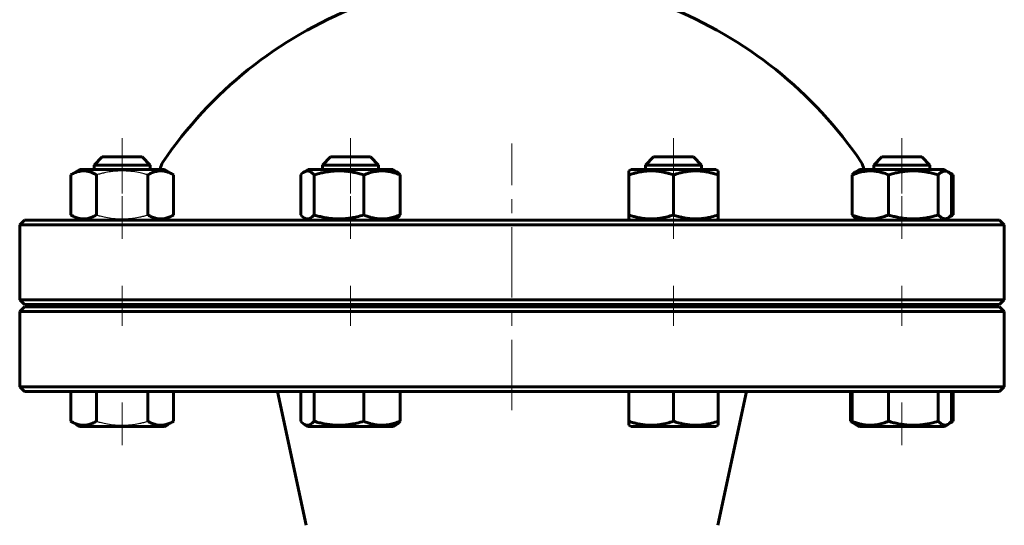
# Model space of a CAD drawing. Header units: millimetres. Extents: x 0 to 596, y -2 to 420.
# Tile 6 of 12: x 130 to 235, y 230 to 284. Entities that reach past the tile are written whole.
import ezdxf

# ---------------------------------------------------------------- set-up
doc = ezdxf.new("R2010")
doc.units = ezdxf.units.MM
for name, pattern in [('K5LT-1', [0]), ('K5LT_AXLED', [12, 7.5, -1.5, 1.5, -1.5]), ('K5LT_BASIC', [0])]:
    doc.linetypes.add(name, pattern=pattern)
doc.layers.add('Системный слой (1)', color=7, linetype='Continuous', true_color=0x6c6c6c)

# ---------------------------------------------------------------- blocks, each defined once
blk = doc.blocks.new('U0')
at = {"layer": 'Системный слой (1)', "color": 143, "linetype": 'K5LT_BASIC', "lineweight": 60, "true_color": 0x33acca}
for p, q in [((130.53, 253.32), (182.53, 253.32)), ((182.53, 253.32), (234.53, 253.32))]:
    blk.add_line(p, q, dxfattribs=at)
blk = doc.blocks.new('U4')
at = {"layer": 'Системный слой (1)', "color": 143, "linetype": 'K5LT_BASIC', "lineweight": 60, "true_color": 0x33acca}
for p, q in [((130.53, 244.07), (182.53, 244.07)), ((182.53, 244.07), (234.53, 244.07))]:
    blk.add_line(p, q, dxfattribs=at)
blk = doc.blocks.new('U13')
at = {"layer": 'Системный слой (1)', "color": 143, "linetype": 'K5LT_BASIC', "lineweight": 60, "true_color": 0x33acca}
for start, end in [(111.5102, 145.8516), (34.1484, 68.4898)]:
    blk.add_arc((182.53, 243.25), 45, start, end, dxfattribs=at)
blk = doc.blocks.new('U14')
at = {"layer": 'Системный слой (1)', "color": 143, "linetype": 'K5LT_BASIC', "lineweight": 60, "true_color": 0x33acca}
for p, q in [((182.53, 262.32), (130.53, 262.32)), ((234.53, 262.32), (182.53, 262.32))]:
    blk.add_line(p, q, dxfattribs=at)
blk = doc.blocks.new('U16')
at = {"layer": 'Системный слой (1)', "color": 143, "linetype": 'K5LT_BASIC', "lineweight": 60, "true_color": 0x33acca}
for p, q in [((182.53, 253.07), (130.53, 253.07)), ((234.53, 253.07), (182.53, 253.07))]:
    blk.add_line(p, q, dxfattribs=at)
blk = doc.blocks.new('U17')
at = {"layer": 'Системный слой (1)', "color": 143, "linetype": 'K5LT_BASIC', "lineweight": 60, "true_color": 0x33acca}
for p, q in [((229.02, 267.48), (228.61, 267.72)), ((229.59, 267.16), (229.02, 267.48))]:
    blk.add_line(p, q, dxfattribs=at)
blk = doc.blocks.new('U18')
at = {"layer": 'Системный слой (1)', "color": 143, "linetype": 'K5LT_BASIC', "lineweight": 60, "true_color": 0x33acca}
for p, q in [((229.33, 267.29), (229.2, 267.35)), ((229.46, 267.23), (229.33, 267.29)), ((229.59, 267.16), (229.46, 267.23))]:
    blk.add_line(p, q, dxfattribs=at)
blk = doc.blocks.new('U19')
at = {"layer": 'Системный слой (1)', "color": 143, "linetype": 'K5LT_BASIC', "lineweight": 60, "true_color": 0x33acca}
for p, q in [((229.02, 240.55), (228.61, 240.32)), ((229.59, 240.88), (229.02, 240.55))]:
    blk.add_line(p, q, dxfattribs=at)
blk = doc.blocks.new('U20')
at = {"layer": 'Системный слой (1)', "color": 143, "linetype": 'K5LT_BASIC', "lineweight": 60, "true_color": 0x33acca}
for p, q in [((221.98, 269.07), (222.6, 269.07)), ((222.6, 269.07), (226.23, 269.07))]:
    blk.add_line(p, q, dxfattribs=at)
blk = doc.blocks.new('U21')
at = {"layer": 'Системный слой (1)', "color": 143, "linetype": 'K5LT_BASIC', "lineweight": 60, "true_color": 0x33acca}
for p, q in [((229.2, 262.68), (229.33, 262.74)), ((229.33, 262.74), (229.46, 262.81)), ((229.46, 262.81), (229.59, 262.88))]:
    blk.add_line(p, q, dxfattribs=at)
blk = doc.blocks.new('U22')
at = {"layer": 'Системный слой (1)', "color": 143, "linetype": 'K5LT_BASIC', "lineweight": 60, "true_color": 0x33acca}
for p, q in [((218.62, 240.88), (218.74, 240.81)), ((218.74, 240.81), (218.87, 240.74)), ((218.87, 240.74), (219, 240.68))]:
    blk.add_line(p, q, dxfattribs=at)
blk = doc.blocks.new('U23')
at = {"layer": 'Системный слой (1)', "color": 143, "linetype": 'K5LT_BASIC', "lineweight": 60, "true_color": 0x33acca}
for p, q in [((160.01, 240.88), (160.13, 240.75)), ((160.13, 240.75), (160.26, 240.64)), ((160.26, 240.64), (160.39, 240.55)), ((160.39, 240.55), (160.51, 240.49)), ((160.51, 240.49), (160.86, 240.47)), ((160.86, 240.47), (161.21, 240.67)), ((161.21, 240.67), (161.43, 240.88))]:
    blk.add_line(p, q, dxfattribs=at)
blk = doc.blocks.new('U24')
at = {"layer": 'Системный слой (1)', "color": 143, "linetype": 'K5LT_BASIC', "lineweight": 60, "true_color": 0x33acca}
for p, q in [((228.2, 267.37), (227.98, 267.16)), ((228.54, 267.56), (228.2, 267.37)), ((228.89, 267.54), (228.54, 267.56)), ((229.02, 267.48), (228.89, 267.54)), ((229.15, 267.4), (229.02, 267.48)), ((229.27, 267.29), (229.15, 267.4)), ((229.4, 267.16), (229.27, 267.29))]:
    blk.add_line(p, q, dxfattribs=at)
blk = doc.blocks.new('U26')
at = {"layer": 'Системный слой (1)', "color": 143, "linetype": 'K5LT_BASIC', "lineweight": 60, "true_color": 0x33acca}
for p, q in [((229.2, 240.68), (229.33, 240.74)), ((229.33, 240.74), (229.46, 240.81)), ((229.46, 240.81), (229.59, 240.88))]:
    blk.add_line(p, q, dxfattribs=at)
blk = doc.blocks.new('U27')
at = {"layer": 'Системный слой (1)', "color": 143, "linetype": 'K5LT_BASIC', "lineweight": 60, "true_color": 0x33acca}
for p, q in [((227.98, 240.88), (228.32, 240.57)), ((228.32, 240.57), (228.67, 240.45)), ((228.67, 240.45), (229.02, 240.55)), ((229.02, 240.55), (229.15, 240.64)), ((229.15, 240.64), (229.27, 240.75)), ((229.27, 240.75), (229.4, 240.88))]:
    blk.add_line(p, q, dxfattribs=at)
blk = doc.blocks.new('U28')
at = {"layer": 'Системный слой (1)', "color": 143, "linetype": 'K5LT_BASIC', "lineweight": 60, "true_color": 0x33acca}
for p, q in [((219.59, 240.32), (227.29, 240.32)), ((227.29, 240.32), (228.61, 240.32))]:
    blk.add_line(p, q, dxfattribs=at)
blk = doc.blocks.new('U29')
at = {"layer": 'Системный слой (1)', "color": 143, "linetype": 'K5LT_BASIC', "lineweight": 60, "true_color": 0x33acca}
blk.add_line((145.87, 240.55), (145.87, 240.55), dxfattribs=at)
blk.add_line((145.87, 240.55), (145.87, 240.55), dxfattribs=at)
blk = doc.blocks.new('U30')
at = {"layer": 'Системный слой (1)', "color": 143, "linetype": 'K5LT_BASIC', "lineweight": 60, "true_color": 0x33acca}
for p, q in [((221.1, 268.19), (221.98, 268.19)), ((221.98, 268.19), (227.1, 268.19))]:
    blk.add_line(p, q, dxfattribs=at)
blk = doc.blocks.new('U31')
at = {"layer": 'Системный слой (1)', "color": 143, "linetype": 'K5LT_BASIC', "lineweight": 60, "true_color": 0x33acca}
for p, q in [((160.13, 267.29), (160.01, 267.16)), ((160.26, 267.4), (160.13, 267.29)), ((160.39, 267.48), (160.26, 267.4)), ((160.74, 267.58), (160.39, 267.48)), ((161.09, 267.46), (160.74, 267.58)), ((161.43, 267.16), (161.09, 267.46))]:
    blk.add_line(p, q, dxfattribs=at)
blk = doc.blocks.new('U33')
at = {"layer": 'Системный слой (1)', "color": 143, "linetype": 'K5LT_BASIC', "lineweight": 60, "true_color": 0x33acca}
for p, q in [((228.61, 262.32), (229.02, 262.55)), ((229.02, 262.55), (229.59, 262.88))]:
    blk.add_line(p, q, dxfattribs=at)
blk = doc.blocks.new('U34')
at = {"layer": 'Системный слой (1)', "color": 143, "linetype": 'K5LT_BASIC', "lineweight": 60, "true_color": 0x33acca}
for p, q in [((160.01, 262.88), (160.13, 262.75)), ((160.13, 262.75), (160.26, 262.64)), ((160.26, 262.64), (160.39, 262.55)), ((160.39, 262.55), (160.51, 262.49)), ((160.86, 262.47), (161.21, 262.67)), ((161.21, 262.67), (161.43, 262.88)), ((160.51, 262.49), (160.86, 262.47))]:
    blk.add_line(p, q, dxfattribs=at)
blk = doc.blocks.new('U35')
at = {"layer": 'Системный слой (1)', "color": 143, "linetype": 'K5LT_BASIC', "lineweight": 60, "true_color": 0x33acca}
for p, q in [((227.98, 262.88), (228.32, 262.57)), ((228.32, 262.57), (228.67, 262.45)), ((228.67, 262.45), (229.02, 262.55)), ((229.02, 262.55), (229.15, 262.64)), ((229.15, 262.64), (229.27, 262.75)), ((229.27, 262.75), (229.4, 262.88))]:
    blk.add_line(p, q, dxfattribs=at)

msp = doc.modelspace()

# ---------------------------------------------------------------- linework, layer by layer
at = {"layer": 'Системный слой (1)', "color": 30, "linetype": 'K5LT_AXLED', "lineweight": 18, "true_color": 0xff8000}
for p, q in [((140.9517, 265.1552), (140.9517, 271.0666)), ((165.3056, 265.1552), (165.3056, 271.0666)), ((199.7471, 265.1552), (199.7471, 271.0666)), ((224.1009, 265.1552), (224.1009, 271.0666)), ((182.5263, 242.0666), (182.5263, 270.5125)), ((140.9517, 260.3166), (140.9517, 264.8779)), ((165.3056, 260.3166), (165.3056, 264.8779)), ((199.7471, 260.3166), (199.7471, 264.8779)), ((224.1009, 260.3166), (224.1009, 264.8779)), ((140.9517, 251.0666), (140.9517, 255.3166)), ((165.3056, 251.0666), (165.3056, 255.3166)), ((199.7471, 251.0666), (199.7471, 255.3166)), ((224.1009, 251.0666), (224.1009, 255.3166)), ((140.9517, 238.3166), (140.9517, 242.8779)), ((224.1009, 238.3166), (224.1009, 242.8779))]:
    msp.add_line(p, q, dxfattribs=at)
at = {"layer": 'Системный слой (1)', "color": 143, "linetype": 'K5LT_BASIC', "lineweight": 60, "true_color": 0x33acca}
for p, q in [((137.9517, 268.1916), (138.8267, 269.0666)), ((138.8267, 269.0666), (143.0767, 269.0666)), ((143.9517, 268.1916), (143.0767, 269.0666)), ((162.3056, 268.1916), (163.1806, 269.0666)), ((163.1806, 269.0666), (167.4306, 269.0666)), ((168.3056, 268.1916), (167.4306, 269.0666)), ((196.7471, 268.1916), (197.6221, 269.0666)), ((197.6221, 269.0666), (201.8721, 269.0666)), ((202.7471, 268.1916), (201.8721, 269.0666)), ((221.1009, 268.1916), (221.9759, 269.0666)), ((227.1009, 268.1916), (226.2259, 269.0666)), ((137.9517, 267.7166), (137.9517, 268.1916)), ((137.9517, 268.1916), (143.9517, 268.1916)), ((143.9517, 267.7166), (143.9517, 268.1916)), ((162.3056, 268.1916), (168.3056, 268.1916)), ((162.3056, 267.7166), (162.3056, 268.1916)), ((168.3056, 267.7166), (168.3056, 268.1916)), ((196.7471, 268.1916), (202.7471, 268.1916)), ((196.7471, 267.7166), (196.7471, 268.1916)), ((202.7471, 267.7166), (202.7471, 268.1916)), ((221.1009, 267.7166), (221.1009, 268.1916)), ((227.1009, 267.7166), (227.1009, 268.1916)), ((135.4669, 267.1552), (136.4392, 267.7166)), ((135.4669, 262.8779), (135.4669, 267.1552)), ((136.0342, 267.4827), (136.4392, 267.7166)), ((136.0342, 267.4827), (136.0342, 267.4827)), ((145.4642, 267.7166), (136.4392, 267.7166)), ((138.2093, 262.8779), (138.2093, 267.1552)), ((143.6942, 262.8779), (143.6942, 267.1552)), ((146.4366, 267.1552), (145.4642, 267.7166)), ((146.4366, 262.8779), (146.4366, 267.1552)), ((160.0076, 262.8779), (160.0076, 267.1552)), ((160.388, 267.4827), (160.7931, 267.7166)), ((169.8181, 267.7166), (160.7931, 267.7166)), ((161.4272, 262.8779), (161.4272, 267.1552)), ((166.7252, 262.8779), (166.7252, 267.1552)), ((170.2231, 267.4827), (169.8181, 267.7166)), ((170.6035, 262.8779), (170.6035, 267.1552)), ((194.9971, 267.5794), (195.2346, 267.7166)), ((194.9971, 267.1552), (194.9971, 267.5794)), ((194.9971, 262.8779), (194.9971, 267.1552)), ((204.2596, 267.7166), (195.2346, 267.7166)), ((199.7471, 262.8779), (199.7471, 267.1552)), ((204.4971, 267.5794), (204.2596, 267.7166)), ((204.4971, 267.5794), (204.4971, 267.1552)), ((204.4971, 262.8779), (204.4971, 267.1552)), ((218.803, 262.8779), (218.803, 267.1552)), ((219.1833, 267.4827), (219.5884, 267.7166)), ((228.6134, 267.7166), (219.5884, 267.7166)), ((222.6813, 262.8779), (222.6813, 267.1552)), ((227.9793, 262.8779), (227.9793, 267.1552)), ((229.0185, 267.4827), (228.6134, 267.7166)), ((229.3988, 262.8779), (229.3988, 267.1552)), ((229.5857, 262.8779), (229.5857, 267.1552)), ((136.4392, 262.3166), (135.4669, 262.8779)), ((136.0342, 262.5504), (136.0341, 262.5505)), ((136.4392, 262.3166), (136.0342, 262.5504)), ((145.4642, 262.3166), (146.4366, 262.8779)), ((160.7931, 262.3166), (160.388, 262.5504)), ((169.8181, 262.3166), (170.2231, 262.5504)), ((194.9971, 262.4537), (194.9971, 262.8779)), ((204.4971, 262.8779), (204.4971, 262.4537)), ((219.5884, 262.3166), (219.1833, 262.5504)), ((228.6134, 262.3166), (229.0185, 262.5504)), ((130.5263, 262.3166), (130.0263, 261.8166)), ((130.0263, 261.8166), (182.5263, 261.8166)), ((130.0263, 253.8166), (130.0263, 261.8166)), ((182.5263, 261.8166), (235.0263, 261.8166)), ((195.2346, 262.3166), (194.9971, 262.4537)), ((204.2596, 262.3166), (204.4971, 262.4537)), ((234.5263, 262.3166), (235.0263, 261.8166)), ((235.0263, 253.8166), (235.0263, 261.8166)), ((130.5263, 253.3166), (130.0263, 253.8166)), ((182.5263, 253.8166), (130.0263, 253.8166)), ((130.5263, 253.0666), (130.0263, 252.5666)), ((137.9517, 253.0666), (137.9517, 253.3166)), ((143.9517, 253.0666), (143.9517, 253.3166)), ((145.0263, 253.0666), (145.0263, 253.3166)), ((162.3056, 253.0666), (162.3056, 253.3166)), ((168.3056, 253.0666), (168.3056, 253.3166)), ((235.0263, 253.8166), (182.5263, 253.8166)), ((196.7471, 253.0666), (196.7471, 253.3166)), ((202.7471, 253.0666), (202.7471, 253.3166)), ((220.0263, 253.0666), (220.0263, 253.3166)), ((221.1009, 253.0666), (221.1009, 253.3166)), ((227.1009, 253.0666), (227.1009, 253.3166)), ((234.5263, 253.3166), (235.0263, 253.8166)), ((234.5263, 253.0666), (235.0263, 252.5666)), ((130.0263, 252.5666), (182.5263, 252.5666)), ((130.0263, 244.5666), (130.0263, 252.5666)), ((182.5263, 252.5666), (235.0263, 252.5666)), ((235.0263, 244.5666), (235.0263, 252.5666)), ((182.5263, 244.5666), (130.0263, 244.5666)), ((130.5263, 244.0666), (130.0263, 244.5666)), ((135.4669, 244.0666), (135.4669, 240.8779)), ((138.2093, 244.0666), (138.2093, 240.8779)), ((143.6942, 244.0666), (143.6942, 240.8779)), ((146.4366, 244.0666), (146.4366, 240.8779)), ((160.5868, 229.7843), (157.5263, 244.0666)), ((160.0076, 244.0666), (160.0076, 240.8779)), ((161.4272, 244.0666), (161.4272, 240.8779)), ((166.7252, 244.0666), (166.7252, 240.8779)), ((170.6035, 244.0666), (170.6035, 240.8779)), ((235.0263, 244.5666), (182.5263, 244.5666)), ((194.9971, 244.0666), (194.9971, 240.8779)), ((199.7471, 244.0666), (199.7471, 240.8779)), ((204.4658, 229.7843), (207.5263, 244.0666)), ((204.4971, 244.0666), (204.4971, 240.8779)), ((218.6161, 244.0666), (218.6161, 240.8779)), ((218.803, 244.0666), (218.803, 240.8779)), ((222.6813, 244.0666), (222.6813, 240.8779)), ((227.9793, 244.0666), (227.9793, 240.8779)), ((229.3988, 244.0666), (229.3988, 240.8779)), ((229.5857, 244.0666), (229.5857, 240.8779)), ((234.5263, 244.0666), (235.0263, 244.5666)), ((135.4669, 240.8779), (136.4392, 240.3166)), ((136.0342, 240.5504), (136.0341, 240.5505)), ((136.0342, 240.5504), (136.4392, 240.3166)), ((146.4366, 240.8779), (145.4642, 240.3166)), ((145.8693, 240.5504), (145.4642, 240.3166)), ((160.388, 240.5504), (160.7931, 240.3166)), ((170.2231, 240.5504), (169.8181, 240.3166)), ((194.9971, 240.4537), (194.9971, 240.8779)), ((194.9971, 240.4537), (195.2346, 240.3166)), ((204.4971, 240.4537), (204.2596, 240.3166)), ((204.4971, 240.8779), (204.4971, 240.4537)), ((218.6161, 240.8779), (219.5884, 240.3166)), ((219.1833, 240.5504), (219.5884, 240.3166)), ((229.0185, 240.5504), (228.6134, 240.3166)), ((136.4392, 240.3166), (145.4642, 240.3166)), ((160.7931, 240.3166), (169.8181, 240.3166)), ((195.2346, 240.3166), (204.2596, 240.3166))]:
    msp.add_line(p, q, dxfattribs=at)
for centre, start, end in [((146.5263, 267.6705), 145.851576, 178.238768), ((218.5263, 267.6705), 1.761232, 34.148424)]:
    msp.add_arc(centre, 1.5, start, end, dxfattribs=at)
for points, knots in [([(138.2093, 267.1552), (138.0886, 267.2249), (137.8901, 267.3282), (137.6235, 267.4366), (137.4162, 267.5022), (137.2293, 267.545), (137.0378, 267.5727), (136.8453, 267.5828), (136.6606, 267.5741), (136.4738, 267.5501), (136.28, 267.5082), (135.9999, 267.4206), (135.7291, 267.3006), (135.5313, 267.1924), (135.4669, 267.1552)], [0, 0, 0, 0, 2.03193949, 3.31163349, 4.3966445, 5.4235888, 6.35058924, 7.49983039, 8.53318741, 9.33577528, 10.52418436, 11.68484669, 13.91500354, 15, 15, 15, 15]), ([(146.4366, 267.1552), (146.3158, 267.2249), (146.1174, 267.3282), (145.8507, 267.4366), (145.6434, 267.5022), (145.4566, 267.545), (145.265, 267.5727), (145.0725, 267.5828), (144.8878, 267.5741), (144.7011, 267.5501), (144.5072, 267.5082), (144.2271, 267.4206), (143.9563, 267.3006), (143.7586, 267.1924), (143.6942, 267.1552)], [0, 0, 0, 0, 2.03193949, 3.31163349, 4.3966445, 5.4235888, 6.35058924, 7.49983039, 8.53318741, 9.33577528, 10.52418436, 11.68484669, 13.91500354, 15, 15, 15, 15]), ([(166.7252, 267.1552), (166.5443, 267.2092), (166.2774, 267.2829), (165.8294, 267.3889), (165.4306, 267.4668), (165.0618, 267.5186), (164.7637, 267.5501), (164.4618, 267.5727), (164.09, 267.5828), (163.7811, 267.5753), (163.467, 267.5573), (163.1375, 267.5263), (162.6783, 267.4593), (162.1064, 267.3447), (161.6779, 267.2301), (161.4272, 267.1552)], [0, 0, 0, 0, 1.67981626, 2.46425431, 4.10062144, 5.2997801, 5.78516139, 6.77396186, 7.99981908, 9.10206657, 9.53045066, 10.80659157, 12.05516695, 13.66764409, 16, 16, 16, 16]), ([(170.6035, 267.1552), (170.4528, 267.2167), (170.2321, 267.299), (169.9035, 267.4011), (169.6301, 267.4717), (169.3458, 267.5263), (169.087, 267.5601), (168.8481, 267.5776), (168.6163, 267.5812), (168.3956, 267.5725), (168.1491, 267.5501), (167.875, 267.5082), (167.4789, 267.4206), (167.0959, 267.3006), (166.8162, 267.1924), (166.7252, 267.1552)], [0, 0, 0, 0, 1.91244871, 2.78068749, 4.10062144, 5.2997801, 6.27754197, 7.2675193, 8.21485807, 9.10206657, 9.9581603, 11.22579665, 12.46383647, 14.84267045, 16, 16, 16, 16]), ([(170.2231, 267.4827), (170.2641, 267.459), (170.3329, 267.4124), (170.46, 267.3066), (170.5456, 267.2197), (170.6035, 267.1552)], [0, 0, 0, 0, 1.91250327, 3.22030261, 6, 6, 6, 6]), ([(199.7471, 267.1552), (199.585, 267.2092), (199.3149, 267.2924), (198.9128, 267.3962), (198.5549, 267.4717), (198.2558, 267.5186), (197.9885, 267.5501), (197.7178, 267.5727), (197.3845, 267.5828), (197.1075, 267.5753), (196.8259, 267.5573), (196.5305, 267.5263), (196.1188, 267.4593), (195.606, 267.3447), (195.2218, 267.2301), (194.9971, 267.1552)], [0, 0, 0, 0, 1.67981626, 2.78068749, 4.10062144, 5.2997801, 5.78516139, 6.77396186, 7.99981908, 9.10206657, 9.53045066, 10.80659157, 12.05516695, 13.66764409, 16, 16, 16, 16]), ([(204.4971, 267.1552), (204.335, 267.2092), (204.0649, 267.2924), (203.6628, 267.3962), (203.3049, 267.4717), (203.0058, 267.5186), (202.7385, 267.5501), (202.4678, 267.5727), (202.1345, 267.5828), (201.8575, 267.5753), (201.5759, 267.5573), (201.2805, 267.5263), (200.8688, 267.4593), (200.356, 267.3447), (199.9718, 267.2301), (199.7471, 267.1552)], [0, 0, 0, 0, 1.67981626, 2.78068749, 4.10062144, 5.2997801, 5.78516139, 6.77396186, 7.99981908, 9.10206657, 9.53045066, 10.80659157, 12.05516695, 13.66764409, 16, 16, 16, 16]), ([(222.6813, 267.1552), (222.5306, 267.2167), (222.3099, 267.299), (221.9814, 267.4011), (221.7079, 267.4717), (221.4236, 267.5263), (221.1649, 267.5601), (220.9259, 267.5776), (220.6941, 267.5812), (220.4734, 267.5725), (220.2269, 267.5501), (219.9528, 267.5082), (219.5567, 267.4206), (219.1737, 267.3006), (218.894, 267.1924), (218.803, 267.1552)], [0, 0, 0, 0, 1.91244871, 2.78068749, 4.10062144, 5.2997801, 6.27754197, 7.2675193, 8.21485807, 9.10206657, 9.9581603, 11.22579665, 12.46383647, 14.84267045, 16, 16, 16, 16]), ([(218.803, 267.1552), (218.8429, 267.1997), (218.9113, 267.2712), (219.0378, 267.3861), (219.1248, 267.4489), (219.1833, 267.4827)], [0, 0, 0, 0, 1.91828185, 3.26766112, 6, 6, 6, 6]), ([(227.9793, 267.1552), (227.7985, 267.2092), (227.5315, 267.2829), (227.0835, 267.3889), (226.6847, 267.4668), (226.3159, 267.5186), (226.0179, 267.5501), (225.7159, 267.5727), (225.3441, 267.5828), (225.0352, 267.5753), (224.7212, 267.5573), (224.3916, 267.5263), (223.9324, 267.4593), (223.3605, 267.3447), (222.932, 267.2301), (222.6813, 267.1552)], [0, 0, 0, 0, 1.67981626, 2.46425431, 4.10062144, 5.2997801, 5.78516139, 6.77396186, 7.99981908, 9.10206657, 9.53045066, 10.80659157, 12.05516695, 13.66764409, 16, 16, 16, 16]), ([(135.4669, 262.8779), (135.5877, 262.8082), (135.7861, 262.7049), (136.0528, 262.5965), (136.2601, 262.5309), (136.4469, 262.4881), (136.6385, 262.4604), (136.831, 262.4504), (137.0157, 262.459), (137.2024, 262.4831), (137.3963, 262.5249), (137.6764, 262.6125), (137.9472, 262.7326), (138.1449, 262.8408), (138.2093, 262.8779)], [0, 0, 0, 0, 2.03193949, 3.31163349, 4.3966445, 5.4235888, 6.35058924, 7.49983039, 8.53318741, 9.33577528, 10.52418436, 11.68484669, 13.91500354, 15, 15, 15, 15]), ([(143.6942, 262.8779), (143.8149, 262.8082), (144.0134, 262.7049), (144.28, 262.5965), (144.4873, 262.5309), (144.6742, 262.4881), (144.8657, 262.4604), (145.0582, 262.4504), (145.2429, 262.459), (145.4297, 262.4831), (145.6235, 262.5249), (145.9036, 262.6125), (146.1744, 262.7326), (146.3722, 262.8408), (146.4366, 262.8779)], [0, 0, 0, 0, 2.03193949, 3.31163349, 4.3966445, 5.4235888, 6.35058924, 7.49983039, 8.53318741, 9.33577528, 10.52418436, 11.68484669, 13.91500354, 15, 15, 15, 15]), ([(161.4272, 262.8779), (161.608, 262.8239), (161.875, 262.7502), (162.323, 262.6442), (162.7217, 262.5664), (163.0906, 262.5145), (163.3886, 262.483), (163.6905, 262.4604), (164.0623, 262.4504), (164.3713, 262.4578), (164.6853, 262.4759), (165.0149, 262.5069), (165.4741, 262.5738), (166.046, 262.6884), (166.4745, 262.803), (166.7252, 262.8779)], [0, 0, 0, 0, 1.67981626, 2.46425431, 4.10062144, 5.2997801, 5.78516139, 6.77396186, 7.99981908, 9.10206657, 9.53045066, 10.80659157, 12.05516695, 13.66764409, 16, 16, 16, 16]), ([(166.7252, 262.8779), (166.8758, 262.8164), (167.0965, 262.7341), (167.4251, 262.632), (167.6985, 262.5614), (167.9829, 262.5068), (168.2416, 262.473), (168.4805, 262.4555), (168.7123, 262.4519), (168.9331, 262.4606), (169.1795, 262.4831), (169.4537, 262.5249), (169.8498, 262.6125), (170.2328, 262.7326), (170.5124, 262.8408), (170.6035, 262.8779)], [0, 0, 0, 0, 1.91244871, 2.78068749, 4.10062144, 5.2997801, 6.27754197, 7.2675193, 8.21485807, 9.10206657, 9.9581603, 11.22579665, 12.46383647, 14.84267045, 16, 16, 16, 16]), ([(170.6035, 262.8779), (170.5636, 262.8334), (170.4952, 262.762), (170.3687, 262.647), (170.2817, 262.5842), (170.2231, 262.5504)], [0, 0, 0, 0, 1.91828185, 3.26766112, 6, 6, 6, 6]), ([(194.9971, 262.8779), (195.1592, 262.8239), (195.4293, 262.7407), (195.8314, 262.6369), (196.1892, 262.5614), (196.4884, 262.5145), (196.7556, 262.483), (197.0263, 262.4604), (197.3597, 262.4504), (197.6367, 262.4578), (197.9182, 262.4759), (198.2137, 262.5069), (198.6254, 262.5738), (199.1382, 262.6884), (199.5223, 262.803), (199.7471, 262.8779)], [0, 0, 0, 0, 1.67981626, 2.78068749, 4.10062144, 5.2997801, 5.78516139, 6.77396186, 7.99981908, 9.10206657, 9.53045066, 10.80659157, 12.05516695, 13.66764409, 16, 16, 16, 16]), ([(199.7471, 262.8779), (199.9092, 262.8239), (200.1793, 262.7407), (200.5814, 262.6369), (200.9392, 262.5614), (201.2384, 262.5145), (201.5056, 262.483), (201.7763, 262.4604), (202.1097, 262.4504), (202.3867, 262.4578), (202.6682, 262.4759), (202.9637, 262.5069), (203.3754, 262.5738), (203.8882, 262.6884), (204.2723, 262.803), (204.4971, 262.8779)], [0, 0, 0, 0, 1.67981626, 2.78068749, 4.10062144, 5.2997801, 5.78516139, 6.77396186, 7.99981908, 9.10206657, 9.53045066, 10.80659157, 12.05516695, 13.66764409, 16, 16, 16, 16]), ([(218.803, 262.8779), (218.9537, 262.8164), (219.1744, 262.7341), (219.5029, 262.632), (219.7764, 262.5614), (220.0607, 262.5068), (220.3194, 262.473), (220.5584, 262.4555), (220.7902, 262.4519), (221.0109, 262.4606), (221.2574, 262.4831), (221.5315, 262.5249), (221.9276, 262.6125), (222.3106, 262.7326), (222.5903, 262.8408), (222.6813, 262.8779)], [0, 0, 0, 0, 1.91244871, 2.78068749, 4.10062144, 5.2997801, 6.27754197, 7.2675193, 8.21485807, 9.10206657, 9.9581603, 11.22579665, 12.46383647, 14.84267045, 16, 16, 16, 16]), ([(219.1833, 262.5504), (219.1424, 262.5741), (219.0736, 262.6207), (218.9465, 262.7265), (218.8608, 262.8134), (218.803, 262.8779)], [0, 0, 0, 0, 1.91250327, 3.22030261, 6, 6, 6, 6]), ([(222.6813, 262.8779), (222.8621, 262.8239), (223.1291, 262.7502), (223.5771, 262.6442), (223.9759, 262.5664), (224.3447, 262.5145), (224.6427, 262.483), (224.9447, 262.4604), (225.3164, 262.4504), (225.6254, 262.4578), (225.9394, 262.4759), (226.269, 262.5069), (226.7282, 262.5738), (227.3001, 262.6884), (227.7286, 262.803), (227.9793, 262.8779)], [0, 0, 0, 0, 1.67981626, 2.46425431, 4.10062144, 5.2997801, 5.78516139, 6.77396186, 7.99981908, 9.10206657, 9.53045066, 10.80659157, 12.05516695, 13.66764409, 16, 16, 16, 16]), ([(135.4669, 240.8779), (135.5877, 240.8082), (135.7861, 240.7049), (136.0528, 240.5965), (136.2601, 240.5309), (136.4469, 240.4881), (136.6385, 240.4604), (136.831, 240.4504), (137.0157, 240.459), (137.2024, 240.4831), (137.3963, 240.5249), (137.6764, 240.6125), (137.9472, 240.7326), (138.1449, 240.8408), (138.2093, 240.8779)], [0, 0, 0, 0, 2.03193949, 3.31163349, 4.3966445, 5.4235888, 6.35058924, 7.49983039, 8.53318741, 9.33577528, 10.52418436, 11.68484669, 13.91500354, 15, 15, 15, 15]), ([(143.6942, 240.8779), (143.8149, 240.8082), (144.0134, 240.7049), (144.28, 240.5965), (144.4873, 240.5309), (144.6742, 240.4881), (144.8657, 240.4604), (145.0582, 240.4504), (145.2429, 240.459), (145.4297, 240.4831), (145.6235, 240.5249), (145.9036, 240.6125), (146.1744, 240.7326), (146.3722, 240.8408), (146.4366, 240.8779)], [0, 0, 0, 0, 2.03193949, 3.31163349, 4.3966445, 5.4235888, 6.35058924, 7.49983039, 8.53318741, 9.33577528, 10.52418436, 11.68484669, 13.91500354, 15, 15, 15, 15]), ([(161.4272, 240.8779), (161.608, 240.8239), (161.875, 240.7502), (162.323, 240.6442), (162.7217, 240.5664), (163.0906, 240.5145), (163.3886, 240.483), (163.6905, 240.4604), (164.0623, 240.4504), (164.3713, 240.4578), (164.6853, 240.4759), (165.0149, 240.5069), (165.4741, 240.5738), (166.046, 240.6884), (166.4745, 240.803), (166.7252, 240.8779)], [0, 0, 0, 0, 1.67981626, 2.46425431, 4.10062144, 5.2997801, 5.78516139, 6.77396186, 7.99981908, 9.10206657, 9.53045066, 10.80659157, 12.05516695, 13.66764409, 16, 16, 16, 16]), ([(166.7252, 240.8779), (166.8758, 240.8164), (167.0965, 240.7341), (167.4251, 240.632), (167.6985, 240.5614), (167.9829, 240.5068), (168.2416, 240.473), (168.4805, 240.4555), (168.7123, 240.4519), (168.9331, 240.4606), (169.1795, 240.4831), (169.4537, 240.5249), (169.8498, 240.6125), (170.2328, 240.7326), (170.5124, 240.8408), (170.6035, 240.8779)], [0, 0, 0, 0, 1.91244871, 2.78068749, 4.10062144, 5.2997801, 6.27754197, 7.2675193, 8.21485807, 9.10206657, 9.9581603, 11.22579665, 12.46383647, 14.84267045, 16, 16, 16, 16]), ([(170.6035, 240.8779), (170.5636, 240.8334), (170.4952, 240.762), (170.3687, 240.647), (170.2817, 240.5842), (170.2231, 240.5504)], [0, 0, 0, 0, 1.91828185, 3.26766112, 6, 6, 6, 6]), ([(194.9971, 240.8779), (195.1592, 240.8239), (195.4293, 240.7407), (195.8314, 240.6369), (196.1892, 240.5614), (196.4884, 240.5145), (196.7556, 240.483), (197.0263, 240.4604), (197.3597, 240.4504), (197.6367, 240.4578), (197.9182, 240.4759), (198.2137, 240.5069), (198.6254, 240.5738), (199.1382, 240.6884), (199.5223, 240.803), (199.7471, 240.8779)], [0, 0, 0, 0, 1.67981626, 2.78068749, 4.10062144, 5.2997801, 5.78516139, 6.77396186, 7.99981908, 9.10206657, 9.53045066, 10.80659157, 12.05516695, 13.66764409, 16, 16, 16, 16]), ([(199.7471, 240.8779), (199.9092, 240.8239), (200.1793, 240.7407), (200.5814, 240.6369), (200.9392, 240.5614), (201.2384, 240.5145), (201.5056, 240.483), (201.7763, 240.4604), (202.1097, 240.4504), (202.3867, 240.4578), (202.6682, 240.4759), (202.9637, 240.5069), (203.3754, 240.5738), (203.8882, 240.6884), (204.2723, 240.803), (204.4971, 240.8779)], [0, 0, 0, 0, 1.67981626, 2.78068749, 4.10062144, 5.2997801, 5.78516139, 6.77396186, 7.99981908, 9.10206657, 9.53045066, 10.80659157, 12.05516695, 13.66764409, 16, 16, 16, 16]), ([(218.803, 240.8779), (218.9537, 240.8164), (219.1744, 240.7341), (219.5029, 240.632), (219.7764, 240.5614), (220.0607, 240.5068), (220.3194, 240.473), (220.5584, 240.4555), (220.7902, 240.4519), (221.0109, 240.4606), (221.2574, 240.4831), (221.5315, 240.5249), (221.9276, 240.6125), (222.3106, 240.7326), (222.5903, 240.8408), (222.6813, 240.8779)], [0, 0, 0, 0, 1.91244871, 2.78068749, 4.10062144, 5.2997801, 6.27754197, 7.2675193, 8.21485807, 9.10206657, 9.9581603, 11.22579665, 12.46383647, 14.84267045, 16, 16, 16, 16]), ([(219.1833, 240.5504), (219.1424, 240.5741), (219.0736, 240.6207), (218.9465, 240.7265), (218.8608, 240.8134), (218.803, 240.8779)], [0, 0, 0, 0, 1.91250327, 3.22030261, 6, 6, 6, 6]), ([(222.6813, 240.8779), (222.8621, 240.8239), (223.1291, 240.7502), (223.5771, 240.6442), (223.9759, 240.5664), (224.3447, 240.5145), (224.6427, 240.483), (224.9447, 240.4604), (225.3164, 240.4504), (225.6254, 240.4578), (225.9394, 240.4759), (226.269, 240.5069), (226.7282, 240.5738), (227.3001, 240.6884), (227.7286, 240.803), (227.9793, 240.8779)], [0, 0, 0, 0, 1.67981626, 2.46425431, 4.10062144, 5.2997801, 5.78516139, 6.77396186, 7.99981908, 9.10206657, 9.53045066, 10.80659157, 12.05516695, 13.66764409, 16, 16, 16, 16])]:
    msp.add_open_spline(points, degree=3, knots=knots, dxfattribs=at)
at = {"layer": 'Системный слой (1)', "color": 7, "linetype": 'K5LT-1'}
for points in [[(143.6942, 267.1552), (143.5664, 267.1921), (143.2398, 267.2814), (142.6465, 267.4184), (142.0493, 267.5142), (141.5884, 267.5566), (141.3318, 267.5714), (141.1656, 267.5771), (141.0262, 267.5794), (140.8762, 267.5797), (140.6882, 267.5762), (140.4623, 267.5659), (140.138, 267.5424), (139.6683, 267.4875), (139.1332, 267.3901), (138.6318, 267.2725), (138.3497, 267.1957), (138.2093, 267.1552)], [(138.2093, 262.8779), (138.3371, 262.8411), (138.6637, 262.7517), (139.257, 262.6148), (139.8542, 262.5189), (140.3151, 262.4765), (140.5717, 262.4617), (140.7379, 262.456), (140.8773, 262.4538), (141.0273, 262.4534), (141.2153, 262.4569), (141.4412, 262.4672), (141.7655, 262.4908), (142.2352, 262.5456), (142.7703, 262.643), (143.2717, 262.7607), (143.5538, 262.8374), (143.6942, 262.8779)], [(138.2093, 240.8779), (138.3371, 240.8411), (138.6637, 240.7517), (139.257, 240.6148), (139.8542, 240.5189), (140.3151, 240.4765), (140.5717, 240.4617), (140.7379, 240.456), (140.8773, 240.4538), (141.0273, 240.4534), (141.2153, 240.4569), (141.4412, 240.4672), (141.7655, 240.4908), (142.2352, 240.5456), (142.7703, 240.643), (143.2717, 240.7607), (143.5538, 240.8374), (143.6942, 240.8779)]]:
    msp.add_open_spline(points, degree=3, knots=[0, 0, 0, 0, 3.15229629, 8.02402693, 14.43035773, 17.47429983, 18.99627089, 20.51824194, 21.40985484, 22.30146773, 24.08469353, 25.86791932, 27.65114512, 31.79250392, 37.07252473, 40.53626237, 44, 44, 44, 44], dxfattribs=at)

# ---------------------------------------------------------------- block references
at = {"layer": 'Системный слой (1)'}
for name in ['U13', 'U20', 'U30', 'U31', 'U24', 'U17', 'U18', 'U34', 'U35', 'U33', 'U21', 'U14', 'U0', 'U16', 'U4', 'U29', 'U23', 'U22', 'U27', 'U19', 'U26', 'U28']:
    msp.add_blockref(name, (0, 0), dxfattribs=at)

doc.saveas('drawing.dxf')
